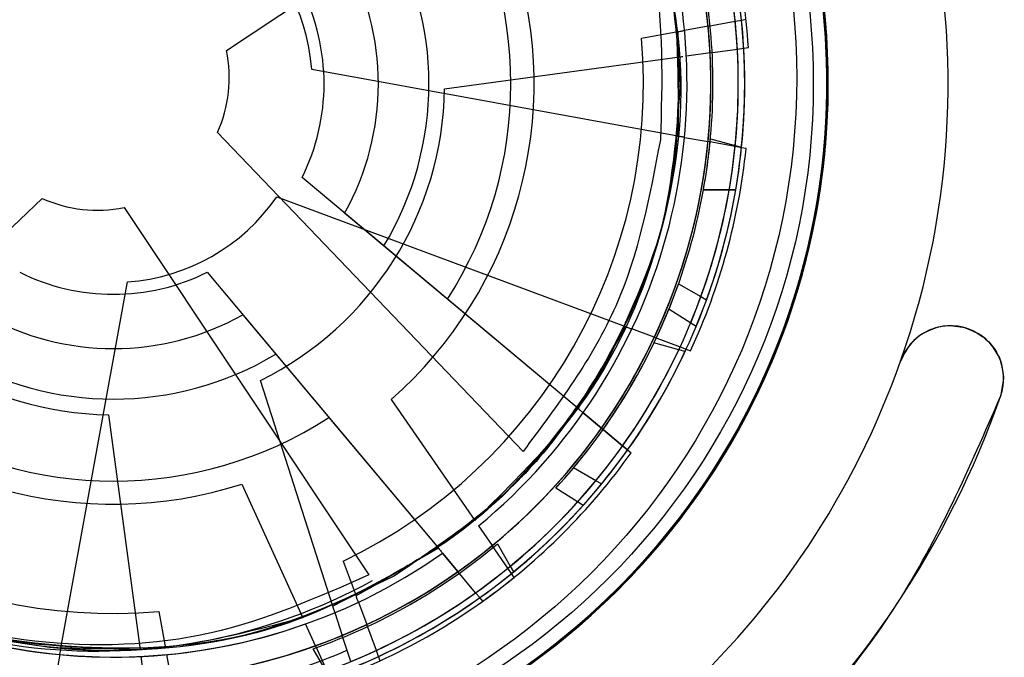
# Model space of a CAD drawing. Header units: inches. Extents: x 0.2 to 11, y 0 to 8.2.
# Tile 14 of 24: x 1.67 to 1.963, y 5.541 to 5.731. Entities that reach past the tile are written whole.
import ezdxf

# ---------------------------------------------------------------- set-up
doc = ezdxf.new("R2010")
doc.units = ezdxf.units.IN
doc.header["$MEASUREMENT"] = 0
doc.linetypes.add('SLD-Solid', pattern=[0])
doc.layers.add('DIMENSIONS', color=140, linetype='SLD-Solid', lineweight=25)
doc.styles.add('SLDTEXTSTYLE0', font='GOTHIC.TTF', dxfattribs={"width": 0.913})
doc.dimstyles.new('SLDDIMSTYLE2', dxfattribs={"dimtxt": 0.125, "dimasz": 0.15, "dimexe": 0, "dimexo": 0.0625, "dimgap": 0.03125, "dimtad": 0, "dimtih": 1, "dimtoh": 1, "dimrnd": 1e-09, "dimdsep": 46, "dimtxsty": 'SLDTEXTSTYLE0', "dimsah": 1, "dimcen": 0, "dimadec": 0, "dimazin": 2, "dimtfac": 1, "dimtofl": 0, "dimtmove": 0, "dimatfit": 3, "dimfxl": 0, "dimfrac": 2, "dimtolj": 1, "dimtzin": 12, "dimarcsym": 0})
doc.dimstyles.new('SLDDIMSTYLE4', dxfattribs={"dimtxt": 0.125, "dimasz": 0.15, "dimexe": 0, "dimexo": 0.0625, "dimgap": 0.03125, "dimtad": 0, "dimtih": 1, "dimtoh": 1, "dimrnd": 1e-09, "dimzin": 12, "dimdsep": 46, "dimtxsty": 'SLDTEXTSTYLE0', "dimsah": 1, "dimcen": 0, "dimadec": 0, "dimazin": 3, "dimtfac": 1, "dimtofl": 0, "dimtmove": 0, "dimatfit": 3, "dimfxl": 0, "dimfrac": 2, "dimtolj": 1, "dimtzin": 12, "dimarcsym": 0})

# ---------------------------------------------------------------- blocks, each defined once
blk = doc.blocks.new('SW_SYMBOL_HOLE_DEPTH')
at = {"layer": 'DIMENSIONS', "color": 0}
for p, q in [((0, 34.44881889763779), (31.49606299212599, 34.44881889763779)), ((15.74803149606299, 34.44881889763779), (15.74803149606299, 2.952755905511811)), ((3.937007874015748, 21.8503937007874), (15.74803149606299, 2.952755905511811)), ((27.55905511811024, 21.8503937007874), (15.74803149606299, 2.952755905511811))]:
    blk.add_line(p, q, dxfattribs=at)
blk = doc.blocks.new('_D_2')
at = {"layer": 'DIMENSIONS'}
for p, q in [((1.042643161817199, 5.655162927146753), (0.6541006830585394, 4.349718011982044)), ((1.798579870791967, 4.574828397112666), (1.76049393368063, 4.574828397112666)), ((1.76049393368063, 4.574828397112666), (1.76049393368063, 4.376390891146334)), ((2.02948264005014, 4.574828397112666), (2.067568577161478, 4.574828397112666)), ((2.067568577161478, 4.574828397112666), (2.067568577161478, 4.376390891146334)), ((1.76049393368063, 4.376390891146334), (1.798579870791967, 4.376390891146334)), ((2.067568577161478, 4.376390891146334), (2.02948264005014, 4.376390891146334)), ((0.6541006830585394, 4.349718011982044), (0.9041006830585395, 4.349718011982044))]:
    blk.add_line(p, q, dxfattribs=at)
blk.add_solid([(1.042643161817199, 5.655162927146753), (0.9710999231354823, 5.519953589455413), (1.028606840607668, 5.502837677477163)], dxfattribs=at)
at = {"layer": 'DIMENSIONS', "xscale": 0.00405556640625, "yscale": 0.00405556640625, "zscale": 0.00405556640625}
blk.add_blockref('SW_SYMBOL_HOLE_DEPTH', (1.763796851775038, 4.167332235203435), dxfattribs=at)
at = {"layer": 'DIMENSIONS', "char_height": 0.125, "attachment_point": 1, "style": 'SLDTEXTSTYLE0'}
for s, insert in [('2X ', (0.9705242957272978, 4.536058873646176)), ('%%c', (1.210628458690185, 4.534149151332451)), ('0.12', (1.399144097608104, 4.536058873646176)), ('3.0', (1.798579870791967, 4.536058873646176)), (' THRU', (2.105654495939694, 4.536058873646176)), ('0.22[5.6]', (1.092616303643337, 4.311575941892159)), ('0.07[1.8]', (1.942390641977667, 4.311575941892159)), ('%%c', (0.9041006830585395, 4.309666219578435))]:
    blk.add_mtext(s, dxfattribs=dict(at, insert=insert))
blk = doc.blocks.new('_D_4')
at = {"layer": 'DIMENSIONS'}
for p, q in [((1.793143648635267, 5.737238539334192), (2.342228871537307, 5.884365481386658)), ((2.342228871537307, 5.884365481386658), (2.735358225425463, 5.884365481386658))]:
    blk.add_line(p, q, dxfattribs=at)
blk.add_solid([(1.793143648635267, 5.737238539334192), (1.945797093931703, 5.747083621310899), (1.930267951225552, 5.805039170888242)], dxfattribs=at)
at = {"layer": 'DIMENSIONS', "char_height": 0.125, "attachment_point": 1, "style": 'SLDTEXTSTYLE0'}
for s, insert in [('%%c', (2.623478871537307, 6.142297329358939)), (' SLEEVE', (2.811994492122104, 6.144207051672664)), ('BORE', (2.797858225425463, 5.943859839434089)), ('INSERT', (2.760618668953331, 5.745422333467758))]:
    blk.add_mtext(s, dxfattribs=dict(at, insert=insert))

msp = doc.modelspace()

# ---------------------------------------------------------------- linework, layer by layer
for p, q in [((1.731664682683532, 5.721621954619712), (1.840929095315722, 5.794417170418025)), ((1.874773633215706, 5.728873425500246), (1.882828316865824, 5.730331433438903)), ((1.882828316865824, 5.730331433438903), (1.884718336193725, 5.730673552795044)), ((1.884718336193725, 5.730673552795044), (1.886075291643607, 5.730919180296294)), ((1.854970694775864, 5.725288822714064), (1.865836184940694, 5.727255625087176)), ((1.874773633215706, 5.728873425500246), (1.867779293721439, 5.727607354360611)), ((1.875362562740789, 5.720942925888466), (1.868318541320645, 5.719991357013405)), ((1.875362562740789, 5.720942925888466), (1.883474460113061, 5.722038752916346)), ((1.883474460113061, 5.722038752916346), (1.885377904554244, 5.722295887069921)), ((1.885377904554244, 5.722295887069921), (1.886744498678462, 5.722480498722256)), ((1.796486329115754, 5.710287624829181), (1.866361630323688, 5.71972700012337)), ((1.86582653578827, 5.696168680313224), (1.756979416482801, 5.715941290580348)), ((1.81981517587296, 5.602471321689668), (1.728986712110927, 5.697276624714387)), ((1.867769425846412, 5.695815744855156), (1.874762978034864, 5.694545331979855)), ((1.882816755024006, 5.693082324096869), (1.874762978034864, 5.694545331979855)), ((1.8754702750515, 5.695417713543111), (1.882846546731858, 5.693379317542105)), ((1.884706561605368, 5.692739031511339), (1.882816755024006, 5.693082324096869)), ((1.882846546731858, 5.693379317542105), (1.88471904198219, 5.692861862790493)), ((1.88606336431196, 5.692492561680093), (1.884706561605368, 5.692739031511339)), ((1.836139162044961, 5.615212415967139), (1.75412948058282, 5.683904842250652)), ((1.881068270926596, 5.680268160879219), (1.873415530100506, 5.680268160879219)), ((1.88106827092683, 5.68026816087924), (1.883010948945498, 5.68026816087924)), ((1.881068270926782, 5.680268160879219), (1.88301094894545, 5.680268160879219)), ((1.881068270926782, 5.680268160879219), (1.88301094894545, 5.680268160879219)), ((1.883010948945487, 5.680268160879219), (1.881068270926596, 5.680268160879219)), ((1.582063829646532, 5.586858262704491), (1.676869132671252, 5.677686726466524)), ((1.746596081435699, 5.678105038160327), (1.850288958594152, 5.639550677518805)), ((1.701214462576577, 5.675008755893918), (1.774009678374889, 5.565744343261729)), ((1.836139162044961, 5.615212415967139), (1.766782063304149, 5.673306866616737)), ((1.836139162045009, 5.615212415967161), (1.778459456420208, 5.663525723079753)), ((1.725931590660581, 5.655706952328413), (1.794624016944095, 5.573697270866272)), ((1.682476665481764, 5.544009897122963), (1.702249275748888, 5.652857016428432)), ((1.865996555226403, 5.652277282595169), (1.872644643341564, 5.64848685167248)), ((1.836139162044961, 5.615212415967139), (1.797317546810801, 5.647729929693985)), ((1.872644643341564, 5.64848685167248), (1.874332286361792, 5.647524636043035)), ((1.863164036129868, 5.644816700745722), (1.869635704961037, 5.640732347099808)), ((1.736529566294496, 5.643054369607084), (1.794624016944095, 5.573697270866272)), ((1.858802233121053, 5.636385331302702), (1.852139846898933, 5.638862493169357)), ((1.869635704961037, 5.640732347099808), (1.871278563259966, 5.639695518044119)), ((1.858802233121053, 5.636385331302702), (1.866474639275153, 5.633532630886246)), ((1.866067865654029, 5.632662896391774), (1.858691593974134, 5.634701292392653)), ((1.867940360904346, 5.632145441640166), (1.866067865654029, 5.632662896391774)), ((1.866474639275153, 5.633532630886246), (1.868274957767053, 5.632863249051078)), ((1.868274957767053, 5.632863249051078), (1.869567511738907, 5.632382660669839)), ((1.746310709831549, 5.631376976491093), (1.794624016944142, 5.573697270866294)), ((1.962588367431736, 5.624048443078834), (1.961692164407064, 5.618811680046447)), ((1.763300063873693, 5.556425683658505), (1.741753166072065, 5.623562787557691)), ((1.780617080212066, 5.617895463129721), (1.80543355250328, 5.581924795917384)), ((1.69659560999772, 5.613350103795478), (1.706034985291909, 5.543474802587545)), ((1.762106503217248, 5.612518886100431), (1.794624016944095, 5.573697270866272)), ((1.843101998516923, 5.609380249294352), (1.837652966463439, 5.613944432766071)), ((1.843101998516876, 5.60938024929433), (1.837652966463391, 5.613944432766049)), ((1.843101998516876, 5.60938024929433), (1.837652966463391, 5.613944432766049)), ((1.837652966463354, 5.613944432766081), (1.843101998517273, 5.609380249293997)), ((1.843101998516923, 5.609380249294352), (1.849377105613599, 5.604124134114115)), ((1.843101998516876, 5.60938024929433), (1.849377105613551, 5.604124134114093)), ((1.843101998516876, 5.60938024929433), (1.849377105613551, 5.604124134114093)), ((1.849377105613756, 5.604124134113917), (1.843101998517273, 5.609380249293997)), ((1.849377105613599, 5.604124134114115), (1.850849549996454, 5.602890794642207)), ((1.849377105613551, 5.604124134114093), (1.850849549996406, 5.602890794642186)), ((1.849377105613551, 5.604124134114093), (1.850849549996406, 5.602890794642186)), ((1.850849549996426, 5.602890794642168), (1.849377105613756, 5.604124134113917)), ((1.850849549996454, 5.602890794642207), (1.851906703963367, 5.60200530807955)), ((1.841444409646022, 5.593764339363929), (1.834796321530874, 5.597554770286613)), ((1.736236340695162, 5.592732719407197), (1.754360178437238, 5.552967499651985)), ((1.836016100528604, 5.587461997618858), (1.829544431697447, 5.591546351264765)), ((1.843132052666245, 5.592802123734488), (1.841444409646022, 5.593764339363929)), ((1.837658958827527, 5.586425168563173), (1.836016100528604, 5.587461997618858)), ((1.806554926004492, 5.580299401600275), (1.810591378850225, 5.574448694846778)), ((1.815239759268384, 5.567711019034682), (1.810591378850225, 5.574448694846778)), ((1.812196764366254, 5.574969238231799), (1.815983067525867, 5.568318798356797)), ((1.795892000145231, 5.572183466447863), (1.800456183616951, 5.566734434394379)), ((1.795892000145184, 5.572183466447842), (1.800456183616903, 5.566734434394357)), ((1.795892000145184, 5.572183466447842), (1.800456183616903, 5.566734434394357)), ((1.800456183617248, 5.566734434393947), (1.795892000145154, 5.572183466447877)), ((1.766349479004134, 5.569854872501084), (1.770191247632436, 5.559502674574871)), ((1.815983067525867, 5.568318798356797), (1.816944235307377, 5.566630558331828)), ((1.805712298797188, 5.560459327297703), (1.800456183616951, 5.566734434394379)), ((1.80571229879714, 5.560459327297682), (1.800456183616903, 5.566734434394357)), ((1.80571229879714, 5.560459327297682), (1.800456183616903, 5.566734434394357)), ((1.805712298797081, 5.560459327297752), (1.800456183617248, 5.566734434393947)), ((1.816330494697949, 5.566130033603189), (1.815239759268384, 5.567711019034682)), ((1.817113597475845, 5.564994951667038), (1.816330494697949, 5.566130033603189)), ((1.806945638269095, 5.558986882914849), (1.805712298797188, 5.560459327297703)), ((1.806945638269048, 5.558986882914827), (1.80571229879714, 5.560459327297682)), ((1.806945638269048, 5.558986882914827), (1.80571229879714, 5.560459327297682)), ((1.805712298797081, 5.560459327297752), (1.806945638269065, 5.558986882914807)), ((1.770878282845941, 5.557651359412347), (1.773351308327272, 5.550987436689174)), ((1.807831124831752, 5.557929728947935), (1.806945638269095, 5.558986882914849)), ((1.711596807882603, 5.554865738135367), (1.713563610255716, 5.544000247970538)), ((1.76390350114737, 5.554545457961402), (1.766075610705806, 5.54777746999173)), ((1.758127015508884, 5.544702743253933), (1.755179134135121, 5.551170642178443)), ((1.776199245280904, 5.543313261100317), (1.773351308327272, 5.550987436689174)), ((1.768577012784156, 5.539983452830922), (1.766075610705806, 5.54777746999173)), ((1.682123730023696, 5.542067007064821), (1.680853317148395, 5.535073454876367)), ((1.715181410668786, 5.535062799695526), (1.71391533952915, 5.542057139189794)), ((1.761241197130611, 5.53715254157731), (1.757454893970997, 5.543802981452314)), ((1.758127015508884, 5.544702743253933), (1.761521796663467, 5.537254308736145)), ((1.776867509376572, 5.541512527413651), (1.776199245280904, 5.543313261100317)), ((1.707250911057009, 5.534473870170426), (1.706299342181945, 5.541517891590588)), ((1.777347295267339, 5.540219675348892), (1.776867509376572, 5.541512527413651))]:
    msp.add_line(p, q)
for centre, radius in [((1.693132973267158, 5.713540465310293), 0.207974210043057), ((1.698072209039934, 5.711764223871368), 0.207974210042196)]:
    msp.add_circle(centre, radius)
for centre, radius, start, end in [((1.698072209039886, 5.711764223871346), 0.3188976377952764, 272.1225513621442, 248.7643738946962), ((1.698072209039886, 5.711764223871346), 0.2123922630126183, 119.6542109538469, 70.9284692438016), ((1.698072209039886, 5.711764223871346), 0.2120339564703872, 119.6542109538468, 70.92966572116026), ((1.698072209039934, 5.711764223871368), 0.2123922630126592, 249.5124657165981, 70.9284692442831), ((1.698072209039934, 5.711764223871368), 0.2120339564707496, 249.5112692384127, 70.92966572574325), ((1.698072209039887, 5.711764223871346), 0.2120339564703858, 344.5521272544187, 70.92966572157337), ((1.698072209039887, 5.711764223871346), 0.2123922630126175, 344.5521272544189, 70.92846924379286), ((1.698072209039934, 5.711764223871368), 0.2480314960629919, 340.577321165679, 47.42267883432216), ((1.698072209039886, 5.711764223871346), 0.1775277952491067, 354.4339798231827, 64.87444208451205), ((1.698072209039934, 5.711764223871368), 0.1775277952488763, 324.7797688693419, 35.22023113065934), ((1.698072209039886, 5.711764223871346), 0.1889763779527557, 3.250813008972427, 22.23608358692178), ((1.698072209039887, 5.711764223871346), 0.1876015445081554, 354.2171774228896, 20.02686808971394), ((1.698072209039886, 5.711764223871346), 0.1876015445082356, 354.1794701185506, 19.98916078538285), ((1.698072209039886, 5.711764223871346), 0.118110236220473, 327.1694021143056, 32.83059788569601), ((1.698072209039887, 5.711764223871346), 0.1856867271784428, 354.3178155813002, 19.98062329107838), ((1.698072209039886, 5.711764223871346), 0.1856867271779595, 354.2257149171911, 19.88852262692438), ((1.698072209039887, 5.711764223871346), 0.1775277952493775, 309.3318961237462, 19.77235838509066), ((1.698072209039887, 5.711764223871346), 0.1704450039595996, 309.5289163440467, 19.57533816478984), ((1.698072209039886, 5.711764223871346), 0.05905511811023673, 4.056012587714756, 55.25240931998), ((1.698072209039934, 5.711764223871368), 0.0937500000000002, 329.0330192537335, 30.96698074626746), ((1.698072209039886, 5.711764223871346), 0.07874015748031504, 330.7639736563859, 29.23602634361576), ((1.698072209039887, 5.711764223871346), 0.1250000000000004, 311.3272555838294, 17.77699892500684), ((1.698072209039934, 5.711764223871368), 0.1781496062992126, 349.8168332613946, 10.18316673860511), ((1.698072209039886, 5.711764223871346), 0.06259842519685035, 333.5735107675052, 26.42648923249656), ((1.698072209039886, 5.711764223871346), 0.1856867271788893, 340.0759090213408, 5.738716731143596), ((1.698072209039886, 5.711764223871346), 0.1876015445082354, 339.9752708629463, 5.784961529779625), ((1.698072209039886, 5.711764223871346), 0.1775277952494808, 295.0899895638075, 5.530451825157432), ((1.698072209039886, 5.711764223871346), 0.15748031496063, 295.6937420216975, 4.926699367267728), ((1.693132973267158, 5.713540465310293), 0.03937007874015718, 335.6001811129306, 11.84529500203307), ((1.698072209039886, 5.711764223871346), 0.1775277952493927, 292.5232171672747, 2.963679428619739), ((1.698072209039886, 5.711764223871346), 0.1856867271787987, 337.5091366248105, 3.17194433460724), ((1.698072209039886, 5.711764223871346), 0.1876015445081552, 337.4084984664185, 3.218189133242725), ((1.698072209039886, 5.711764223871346), 0.09842519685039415, 296.3464942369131, 359.1404023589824), ((1.698072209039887, 5.711764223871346), 0.1781496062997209, 334.368960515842, 354.7352939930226), ((1.698072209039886, 5.711764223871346), 0.1889763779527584, 335.1615756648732, 354.146846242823), ((1.698072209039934, 5.711764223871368), 0.1856867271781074, 324.5715039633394, 350.2343116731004), ((1.698072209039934, 5.711764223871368), 0.1876015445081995, 324.525259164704, 350.3349498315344), ((1.693132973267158, 5.713540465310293), 0.03937007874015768, 245.6001811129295, 281.8452950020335), ((1.698072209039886, 5.711764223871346), 0.05905511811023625, 274.0560125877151, 325.2524093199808), ((1.698072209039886, 5.711764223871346), 0.09842519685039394, 206.3464942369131, 269.1404023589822), ((1.698072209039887, 5.711764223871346), 0.2123922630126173, 249.5124657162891, 344.5521272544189), ((1.698072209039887, 5.711764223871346), 0.2120339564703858, 249.5112692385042, 344.5521272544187), ((1.698072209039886, 5.711764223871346), 0.06259842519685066, 243.5735107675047, 296.4264892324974), ((1.698072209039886, 5.711764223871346), 0.1781496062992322, 320.1270539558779, 340.4933874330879), ((1.698072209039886, 5.711764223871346), 0.1704450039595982, 202.7202373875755, 272.7666592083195), ((1.698072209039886, 5.711764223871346), 0.1781496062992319, 317.5602815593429, 337.926615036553), ((1.698072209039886, 5.711764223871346), 0.1574803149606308, 205.6937420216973, 274.9266993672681), ((1.698072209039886, 5.711764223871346), 0.07874015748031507, 240.7639736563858, 299.2360263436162), ((1.698072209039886, 5.711764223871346), 0.1704450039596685, 205.2870097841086, 275.3334316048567), ((1.946840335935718, 5.624048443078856), 0.01574803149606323, 340.5773211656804, 160.5773211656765), ((1.698072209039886, 5.711764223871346), 0.1775277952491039, 264.4339798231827, 334.8744420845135), ((1.698072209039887, 5.711764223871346), 0.1856867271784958, 309.1236312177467, 334.7864389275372), ((1.698072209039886, 5.711764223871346), 0.1856867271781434, 309.4198992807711, 335.0827069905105), ((1.698072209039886, 5.711764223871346), 0.1876015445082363, 309.3192611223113, 335.1289517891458), ((1.698072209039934, 5.711764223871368), 0.09375000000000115, 239.033019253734, 300.9669807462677), ((1.698072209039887, 5.711764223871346), 0.187601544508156, 309.0773864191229, 334.8870770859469), ((1.698072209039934, 5.711764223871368), 0.2480314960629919, 227.4226788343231, 340.5773211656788), ((1.698072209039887, 5.711764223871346), 0.1250000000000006, 221.3272555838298, 287.776998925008), ((1.698072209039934, 5.711764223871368), 0.3188976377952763, 272.1225513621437, 344.2280863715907), ((1.698072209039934, 5.711764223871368), 0.2795275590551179, 227.4226788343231, 340.5773211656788), ((1.698072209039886, 5.711764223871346), 0.1181102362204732, 237.1694021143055, 302.8305978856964), ((1.698072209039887, 5.711764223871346), 0.1704450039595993, 219.5289163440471, 289.5753381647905), ((1.698072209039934, 5.711764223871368), 0.1889763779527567, 305.507364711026, 324.4926352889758), ((1.698072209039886, 5.711764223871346), 0.1856867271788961, 294.8817246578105, 320.5445323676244), ((1.698072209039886, 5.711764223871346), 0.1876015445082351, 294.8354798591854, 320.6451705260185), ((1.698072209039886, 5.711764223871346), 0.1856867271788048, 292.3149522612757, 317.9777599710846), ((1.698072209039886, 5.711764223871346), 0.1876015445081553, 292.2687074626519, 318.0783981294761), ((1.693132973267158, 5.713540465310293), 0.1704450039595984, 228.6995271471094, 298.7459489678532), ((1.698072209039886, 5.711764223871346), 0.1781496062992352, 289.4710442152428, 309.8373776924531), ((1.698072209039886, 5.711764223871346), 0.1704450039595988, 234.9767890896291, 305.0232109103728), ((1.698072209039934, 5.711764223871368), 0.1775277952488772, 247.3417583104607, 305.2202311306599), ((1.698072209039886, 5.711764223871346), 0.1775277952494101, 249.9686111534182, 305.2202311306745), ((1.698072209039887, 5.711764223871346), 0.1889763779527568, 290.0594919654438, 309.0447625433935), ((1.698072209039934, 5.711764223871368), 0.1856867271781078, 279.7656883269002, 305.4284960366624), ((1.698072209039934, 5.711764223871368), 0.1876015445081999, 279.6650501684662, 305.4747408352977), ((1.698072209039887, 5.711764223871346), 0.1781496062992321, 244.3689605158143, 264.7352939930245), ((1.698072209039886, 5.711764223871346), 0.1775277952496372, 249.3734128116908, 275.5304518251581), ((1.698072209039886, 5.711764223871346), 0.1775277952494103, 249.3734128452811, 272.9636794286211), ((1.698072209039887, 5.711764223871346), 0.1775277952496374, 249.9054352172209, 289.7723583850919), ((1.693132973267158, 5.713540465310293), 0.1856867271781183, 273.48842638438, 293.6411178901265)]:
    msp.add_arc(centre, radius, start, end)
for points, knots in [([(1.770285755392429, 5.863980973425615), (1.784789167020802, 5.855497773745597), (1.814498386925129, 5.838120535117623), (1.846611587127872, 5.796332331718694), (1.86615529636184, 5.747387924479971), (1.865934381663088, 5.712970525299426), (1.86582653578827, 5.696168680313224)], [0, 0, 0, 0, 0.2440894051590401, 0.5000000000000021, 0.7559105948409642, 0.9999999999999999, 0.9999999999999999, 0.9999999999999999, 0.9999999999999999]), ([(1.856868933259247, 5.768052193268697), (1.861096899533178, 5.751790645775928), (1.869757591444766, 5.718480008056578), (1.862823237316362, 5.6662360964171), (1.841947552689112, 5.61784480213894), (1.817411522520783, 5.593707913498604), (1.80543355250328, 5.581924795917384)], [0, 0, 0, 0, 0.2440894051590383, 0.5000000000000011, 0.7559105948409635, 1, 1, 1, 1]), ([(1.865836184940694, 5.727255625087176), (1.866055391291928, 5.727295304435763), (1.866493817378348, 5.727374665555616), (1.86707781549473, 5.727480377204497), (1.867517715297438, 5.72756000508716), (1.867738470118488, 5.727599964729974), (1.867768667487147, 5.727605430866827), (1.867779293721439, 5.727607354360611)], [0, 0, 0, 0, 0.2205951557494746, 0.4412037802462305, 0.6614241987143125, 0.880857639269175, 1, 1, 1, 1]), ([(1.866361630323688, 5.71972700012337), (1.866586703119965, 5.719757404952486), (1.866913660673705, 5.719801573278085), (1.867187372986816, 5.719838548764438), (1.867272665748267, 5.719850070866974)], [0, 0, 0, 0, 0.688385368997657, 1, 1, 1, 1]), ([(1.867769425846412, 5.695815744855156), (1.86774044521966, 5.695821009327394), (1.867682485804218, 5.695831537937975), (1.867329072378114, 5.695895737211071), (1.866823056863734, 5.695987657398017), (1.866289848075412, 5.696084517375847), (1.865949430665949, 5.696146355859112), (1.86582653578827, 5.696168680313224)], [0, 0, 0, 0, 0.2185814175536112, 0.4371489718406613, 0.6561081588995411, 0.8758508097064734, 0.9999999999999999, 0.9999999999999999, 0.9999999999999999, 0.9999999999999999]), ([(1.873415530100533, 5.68026816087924), (1.875397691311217, 5.68026816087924), (1.877949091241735, 5.68026816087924), (1.880499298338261, 5.68026816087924), (1.88106827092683, 5.68026816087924)], [0, 0, 0, 0, 0.7768916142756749, 1, 1, 1, 1]), ([(1.873415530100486, 5.680268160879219), (1.875397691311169, 5.680268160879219), (1.877949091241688, 5.680268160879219), (1.880499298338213, 5.680268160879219), (1.881068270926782, 5.680268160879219)], [0, 0, 0, 0, 0.7768916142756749, 1, 1, 1, 1]), ([(1.873415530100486, 5.680268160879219), (1.875397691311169, 5.680268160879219), (1.877949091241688, 5.680268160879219), (1.880499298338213, 5.680268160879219), (1.881068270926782, 5.680268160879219)], [0, 0, 0, 0, 0.7768916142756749, 1, 1, 1, 1]), ([(1.706034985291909, 5.543474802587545), (1.689245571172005, 5.544129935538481), (1.654853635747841, 5.545471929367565), (1.606847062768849, 5.567217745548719), (1.566560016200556, 5.601195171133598), (1.550549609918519, 5.631662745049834), (1.542733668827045, 5.64653636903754)], [0, 0, 0, 0, 0.2440894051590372, 0.5000000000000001, 0.7559105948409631, 0.9999999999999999, 0.9999999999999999, 0.9999999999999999, 0.9999999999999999]), ([(1.713563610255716, 5.544000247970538), (1.69676170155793, 5.543902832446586), (1.662344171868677, 5.543703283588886), (1.613411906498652, 5.563277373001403), (1.571643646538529, 5.595416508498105), (1.554284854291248, 5.625136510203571), (1.545810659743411, 5.639645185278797)], [0, 0, 0, 0, 0.2440894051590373, 0.5000000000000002, 0.755910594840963, 1, 1, 1, 1]), ([(1.850288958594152, 5.639550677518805), (1.850497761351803, 5.63947304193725), (1.850915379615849, 5.639317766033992), (1.851471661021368, 5.639110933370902), (1.851890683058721, 5.638955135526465), (1.852100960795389, 5.63887695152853), (1.852129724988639, 5.638866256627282), (1.852139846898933, 5.638862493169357)], [0, 0, 0, 0, 0.2205951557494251, 0.4412037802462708, 0.6614241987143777, 0.880857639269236, 1, 1, 1, 1]), ([(1.837652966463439, 5.613944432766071), (1.837630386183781, 5.613963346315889), (1.837585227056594, 5.614001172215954), (1.837309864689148, 5.61423181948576), (1.836915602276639, 5.614562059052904), (1.836500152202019, 5.614910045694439), (1.836234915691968, 5.615132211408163), (1.836139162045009, 5.615212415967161)], [0, 0, 0, 0, 0.2185814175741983, 0.4371489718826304, 0.6561081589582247, 0.8758508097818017, 0.9999999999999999, 0.9999999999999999, 0.9999999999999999, 0.9999999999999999]), ([(1.837652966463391, 5.613944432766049), (1.837630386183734, 5.613963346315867), (1.837585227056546, 5.614001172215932), (1.8373098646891, 5.61423181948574), (1.836915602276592, 5.614562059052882), (1.836500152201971, 5.614910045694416), (1.83623491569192, 5.615132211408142), (1.836139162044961, 5.615212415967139)], [0, 0, 0, 0, 0.2185814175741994, 0.437148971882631, 0.656108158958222, 0.875850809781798, 1, 1, 1, 1]), ([(1.837652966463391, 5.613944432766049), (1.837630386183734, 5.613963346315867), (1.837585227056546, 5.614001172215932), (1.8373098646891, 5.61423181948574), (1.836915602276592, 5.614562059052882), (1.836500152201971, 5.614910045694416), (1.83623491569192, 5.615132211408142), (1.836139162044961, 5.615212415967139)], [0, 0, 0, 0, 0.2185814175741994, 0.437148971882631, 0.656108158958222, 0.875850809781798, 1, 1, 1, 1]), ([(1.837652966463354, 5.613944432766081), (1.837630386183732, 5.613963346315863), (1.837585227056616, 5.614001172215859), (1.837309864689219, 5.614231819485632), (1.836915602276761, 5.614562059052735), (1.8365001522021, 5.614910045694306), (1.836234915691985, 5.615132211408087), (1.836139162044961, 5.615212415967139)], [0, 0, 0, 0, 0.2185814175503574, 0.4371489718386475, 0.6561081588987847, 0.8758508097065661, 1, 1, 1, 1]), ([(1.754360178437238, 5.552967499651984), (1.738098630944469, 5.548739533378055), (1.70478799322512, 5.540078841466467), (1.652544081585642, 5.54701319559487), (1.604152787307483, 5.56788888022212), (1.580015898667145, 5.592424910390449), (1.568232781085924, 5.604402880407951)], [0, 0, 0, 0, 0.2440894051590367, 0.4999999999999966, 0.7559105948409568, 1, 1, 1, 1]), ([(1.774009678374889, 5.565744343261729), (1.758629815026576, 5.558978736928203), (1.727125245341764, 5.545119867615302), (1.67444394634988, 5.543639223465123), (1.623344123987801, 5.556535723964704), (1.59560532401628, 5.576911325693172), (1.582063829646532, 5.586858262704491)], [0, 0, 0, 0, 0.2440894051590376, 0.5000000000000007, 0.7559105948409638, 1, 1, 1, 1]), ([(1.794624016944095, 5.573697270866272), (1.780076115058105, 5.565290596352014), (1.750275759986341, 5.548070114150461), (1.698072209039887, 5.540838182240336), (1.645868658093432, 5.548070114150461), (1.616068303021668, 5.565290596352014), (1.601520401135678, 5.573697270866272)], [0, 0, 0, 0, 0.2440894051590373, 0.5000000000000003, 0.7559105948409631, 1, 1, 1, 1]), ([(1.794624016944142, 5.573697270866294), (1.794767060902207, 5.573526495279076), (1.795053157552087, 5.573184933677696), (1.795434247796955, 5.572729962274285), (1.795721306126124, 5.572387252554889), (1.795865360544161, 5.572215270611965), (1.79588506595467, 5.572191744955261), (1.795892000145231, 5.572183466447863)], [0, 0, 0, 0, 0.220595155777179, 0.4412037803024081, 0.6614241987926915, 0.8808576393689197, 1, 1, 1, 1]), ([(1.794624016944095, 5.573697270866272), (1.79476706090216, 5.573526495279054), (1.795053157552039, 5.573184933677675), (1.795434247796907, 5.572729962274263), (1.795721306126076, 5.572387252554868), (1.795865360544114, 5.572215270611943), (1.795885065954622, 5.57219174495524), (1.795892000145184, 5.572183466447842)], [0, 0, 0, 0, 0.2205951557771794, 0.4412037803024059, 0.6614241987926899, 0.8808576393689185, 1, 1, 1, 1]), ([(1.794624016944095, 5.573697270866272), (1.79476706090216, 5.573526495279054), (1.795053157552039, 5.573184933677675), (1.795434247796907, 5.572729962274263), (1.795721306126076, 5.572387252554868), (1.795865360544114, 5.572215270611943), (1.795885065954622, 5.57219174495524), (1.795892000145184, 5.572183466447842)], [0, 0, 0, 0, 0.2205951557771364, 0.441203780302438, 0.6614241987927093, 0.8808576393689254, 1, 1, 1, 1]), ([(1.770878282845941, 5.557651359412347), (1.770868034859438, 5.557678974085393), (1.770847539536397, 5.557734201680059), (1.770722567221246, 5.55807095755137), (1.770543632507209, 5.558553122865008), (1.770355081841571, 5.559061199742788), (1.770234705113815, 5.559385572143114), (1.770191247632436, 5.559502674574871)], [0, 0, 0, 0, 0.2185814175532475, 0.4371489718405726, 0.6561081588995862, 0.8758508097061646, 1, 1, 1, 1]), ([(1.76390350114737, 5.554545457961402), (1.76389450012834, 5.554573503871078), (1.763876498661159, 5.554629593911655), (1.763766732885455, 5.554971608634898), (1.763609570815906, 5.555461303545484), (1.763443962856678, 5.55597731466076), (1.763338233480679, 5.55630675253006), (1.763300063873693, 5.556425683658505)], [0, 0, 0, 0, 0.2185814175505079, 0.4371489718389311, 0.6561081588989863, 0.8758508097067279, 1, 1, 1, 1]), ([(1.682123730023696, 5.542067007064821), (1.682128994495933, 5.542095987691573), (1.682139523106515, 5.542153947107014), (1.682203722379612, 5.542507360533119), (1.682295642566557, 5.5430133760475), (1.682392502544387, 5.543546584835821), (1.682454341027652, 5.543887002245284), (1.682476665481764, 5.544009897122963)], [0, 0, 0, 0, 0.2185814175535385, 0.4371489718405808, 0.6561081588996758, 0.8758508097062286, 1, 1, 1, 1])]:
    msp.add_open_spline(points, degree=3, knots=knots)
for points in [[(1.83613916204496, 5.808316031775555), (1.844919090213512, 5.793393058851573), (1.862478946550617, 5.763547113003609), (1.865192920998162, 5.729025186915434), (1.866549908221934, 5.711764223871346)], [(1.840929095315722, 5.794417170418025), (1.848024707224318, 5.778623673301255), (1.862215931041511, 5.747036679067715), (1.861139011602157, 5.712424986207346), (1.86060055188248, 5.695119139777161)], [(1.865836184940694, 5.727255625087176), (1.866072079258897, 5.709943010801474), (1.866543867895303, 5.675317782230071), (1.851802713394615, 5.643983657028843), (1.844432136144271, 5.628316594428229)], [(1.866361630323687, 5.71972700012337), (1.865821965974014, 5.7024211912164), (1.864742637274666, 5.667809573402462), (1.848613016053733, 5.637167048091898), (1.840548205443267, 5.621845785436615)], [(1.866549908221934, 5.711764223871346), (1.865192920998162, 5.694503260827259), (1.862478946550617, 5.659981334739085), (1.844919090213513, 5.63013538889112), (1.836139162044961, 5.615212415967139)], [(1.86060055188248, 5.695119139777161), (1.857364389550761, 5.678110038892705), (1.850892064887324, 5.644091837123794), (1.830174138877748, 5.616344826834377), (1.81981517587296, 5.602471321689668)], [(1.850288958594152, 5.639550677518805), (1.841664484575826, 5.624537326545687), (1.824415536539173, 5.594510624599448), (1.795757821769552, 5.575071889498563), (1.781428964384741, 5.56535252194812)], [(1.951181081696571, 5.63918642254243), (1.949212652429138, 5.639523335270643), (1.945275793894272, 5.640197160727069), (1.939464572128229, 5.638345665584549), (1.934587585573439, 5.634683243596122), (1.932854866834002, 5.631084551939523), (1.931988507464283, 5.629285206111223)], [(1.951181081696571, 5.63918642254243), (1.952767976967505, 5.638566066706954), (1.955941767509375, 5.637325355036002), (1.959612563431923, 5.633673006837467), (1.962111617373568, 5.629137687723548), (1.96242945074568, 5.625744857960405), (1.962588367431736, 5.624048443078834)], [(1.844432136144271, 5.628316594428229), (1.834703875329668, 5.613993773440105), (1.815247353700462, 5.585348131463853), (1.785209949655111, 5.568117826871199), (1.770191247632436, 5.559502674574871)], [(1.840548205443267, 5.621845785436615), (1.830188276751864, 5.607973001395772), (1.80946841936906, 5.580227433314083), (1.778689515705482, 5.564359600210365), (1.763300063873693, 5.556425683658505)], [(1.508948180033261, 5.505929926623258), (1.527000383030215, 5.491580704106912), (1.563104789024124, 5.46288225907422), (1.62851611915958, 5.438269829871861), (1.697327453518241, 5.429342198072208), (1.766382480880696, 5.43778668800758), (1.831318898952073, 5.462750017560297), (1.887884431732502, 5.502937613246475), (1.934084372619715, 5.555377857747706), (1.952489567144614, 5.597667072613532), (1.961692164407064, 5.618811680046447)], [(1.781428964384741, 5.56535252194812), (1.765757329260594, 5.557991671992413), (1.7344140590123, 5.543269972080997), (1.699789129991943, 5.543763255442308), (1.682476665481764, 5.544009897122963)]]:
    msp.add_open_spline(points, degree=3)

# ---------------------------------------------------------------- dimensions: what is measured, and where the dimension line sits
at = {"layer": 'DIMENSIONS'}
dim = msp.add_radius_dim(center=(1.698072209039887, 5.711764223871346), mpoint=(1.793143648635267, 5.737238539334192), text='%%c SLEEVE\\PBORE\\PINSERT', dimstyle='SLDDIMSTYLE4', dxfattribs=at)
dim.commit()
dim.dimension.update_dxf_attribs({"geometry": '_D_4', "text_midpoint": (3.013396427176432, 5.884365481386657), "dimtype": 164})
dim = msp.add_diameter_dim_2p(p1=(1.076335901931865, 5.768365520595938), p2=(1.042643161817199, 5.655162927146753), text='2X <> THRU\\P%%c0.22[5.6]{\\fGDT;x}0.07[1.8]\\P', dimstyle='SLDDIMSTYLE2', dxfattribs=at)
dim.commit()
dim.dimension.update_dxf_attribs({"geometry": '_D_2', "text_midpoint": (1.758835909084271, 4.375108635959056), "dimtype": 163})

doc.saveas('drawing.dxf')
